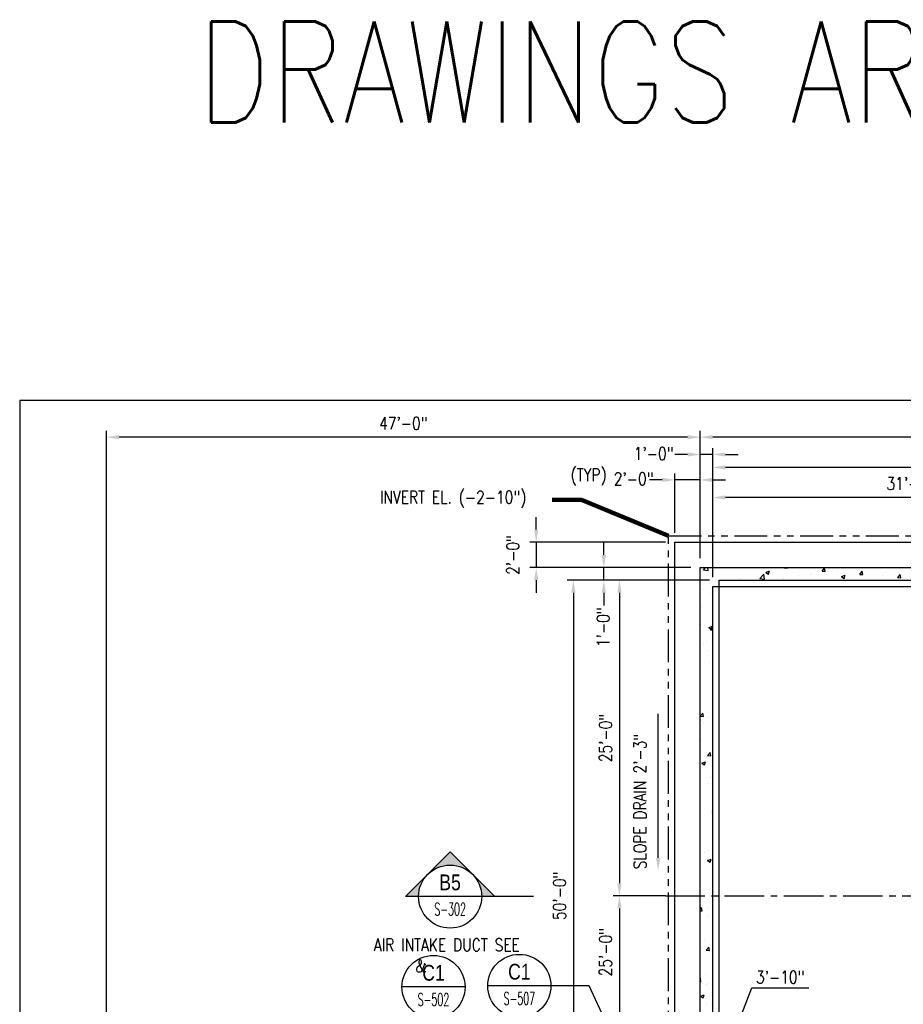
# Model space of a CAD drawing. Header units: inches. Extents: x -9715 to 32893, y -15613 to -1138.
# Tile 61 of 256: x 3319 to 4159, y -5945 to -5009. Entities that reach past the tile are written whole.
import ezdxf
from ezdxf.enums import TextEntityAlignment as Align

# ---------------------------------------------------------------- set-up
doc = ezdxf.new("R2010")
doc.units = ezdxf.units.IN
doc.header["$MEASUREMENT"] = 0
doc.linetypes.add('CENTER2', pattern=[1.125, 0.75, -0.125, 0.125, -0.125])
doc.linetypes.add('PHANTOM', pattern=[2.5, 1.25, -0.25, 0.25, -0.25, 0.25, -0.25])
doc.layers.get('0').update_dxf_attribs({"color": 252})
doc.layers.get('DEFPOINTS').update_dxf_attribs({"color": 11})
for name, color, linetype in [('A-Anno-Symb', 2, 'Continuous'), ('S-ANNO-DIMS', 2, 'Continuous'), ('S-ANNO-SYMB', 2, 'Continuous'), ('S-ANNO-TEXT', 2, 'Continuous'), ('S-FNDN-FTNG', 138, 'Continuous'), ('S-FNDN-PATT', 8, 'Continuous'), ('S1', 2, 'Continuous')]:
    doc.layers.add(name, color=color, linetype=linetype)
doc.styles.add('125', font='romans.shx', dxfattribs={"width": 0.8, "height": 2})
doc.styles.add('DIM', font='ROMANS.shx', dxfattribs={"width": 0.8})
doc.styles.add('ROMANS', font='ROMANS.shx', dxfattribs={"width": 0.8})
doc.styles.get("Standard").update_dxf_attribs({"font": 'romans.shx', "width": 0.8})
doc.styles.add('TEXT', font='romans.shx', dxfattribs={"width": 0.8, "height": 16})
doc.styles.add('TITTEXTL', font='swiss.ttf', dxfattribs={"width": 0.8})
doc.dimstyles.get("Standard").update_dxf_attribs({"dimtxt": 0.18, "dimasz": 0.18, "dimexe": 0.18, "dimexo": 0.0625, "dimgap": 0.09, "dimtad": 0, "dimtih": 1, "dimtoh": 1, "dimdec": 4, "dimzin": 0, "dimdsep": 46, "dimtxsty": 'Standard', "dimcen": 0.09, "dimadec": 0, "dimazin": 0, "dimtfac": 1, "dimtdec": 4, "dimtofl": 0, "dimtmove": 0, "dimatfit": 3, "dimfxl": 1, "dimtolj": 1, "dimtzin": 0, "dimarcsym": 0})

# ---------------------------------------------------------------- blocks, each defined once
blk = doc.blocks.new('*X16')
at = {"color": 0}
for p, q in [((781.16, 1845.13), (781.16, 1845.13)), ((781.87, 1847.12), (783.85, 1849.19)), ((781.87, 1847.12), (786.31, 1846.43)), ((786.31, 1846.43), (785.99, 1849.19)), ((790.57, 1849), (790.57, 1849)), ((807.13, 1848.87), (807.13, 1848.87)), ((841.02, 1844.62), (844.52, 1845.96)), ((841.02, 1844.62), (843.51, 1842.94)), ((843.51, 1842.94), (844.53, 1845.96)), ((858.59, 1849.02), (858.73, 1849.19)), ((858.59, 1849.02), (861.58, 1848.76)), ((861.58, 1848.76), (861.5, 1849.19)), ((874.59, 1848.67), (874.59, 1848.67)), ((894.45, 1845.88), (896.86, 1848.76)), ((894.45, 1845.88), (897.44, 1845.62)), ((897.44, 1845.62), (896.86, 1848.76)), ((903.48, 1845.88), (903.48, 1845.88)), ((909.09, 1846.22), (909.09, 1846.22)), ((930.31, 1842.75), (932.73, 1845.62)), ((933.3, 1842.48), (932.73, 1845.62)), ((816.27, 1838.66), (816.27, 1838.66)), ((835.23, 1838.85), (839.12, 1842.91)), ((835.23, 1838.85), (839.67, 1838.16)), ((839.68, 1838.16), (839.12, 1842.9)), ((840.45, 1837.58), (840.45, 1837.58)), ((845.43, 1843.67), (845.43, 1843.67)), ((857.45, 1838.95), (857.45, 1838.95)), ((872.03, 1841.74), (872.03, 1841.74)), ((883.42, 1842.7), (883.42, 1842.7)), ((884.55, 1843.39), (884.55, 1843.39)), ((912.88, 1840.62), (916.38, 1841.96)), ((912.88, 1840.62), (915.37, 1838.94)), ((915.37, 1838.94), (916.38, 1841.96)), ((930.31, 1842.75), (933.3, 1842.48)), ((952, 1841.19), (952, 1841.19)), ((966.18, 1839.61), (968.59, 1842.48)), ((966.18, 1839.61), (969.17, 1839.35)), ((969.17, 1839.35), (968.59, 1842.48)), ((780.56, 1828.48), (780.56, 1828.48)), ((787.11, 1833.66), (787.11, 1833.66)), ((788.1, 1824.65), (788.1, 1824.65)), ((779.95, 1811.84), (779.95, 1811.84)), ((779.34, 1795.19), (779.34, 1795.19)), ((782.69, 1794), (782.69, 1794)), ((786.85, 1792.24), (790.35, 1793.58)), ((786.85, 1792.24), (789.33, 1790.56)), ((788.49, 1790.14), (790.69, 1792.43)), ((788.49, 1790.14), (790.69, 1789.8)), ((789.34, 1790.56), (790.35, 1793.58)), ((778.73, 1778.55), (778.73, 1778.55)), ((784.57, 1779.27), (784.57, 1779.27)), ((782.06, 1775.93), (782.06, 1775.93)), ((786.97, 1770.34), (786.97, 1770.34)), ((787.84, 1758.7), (787.84, 1758.7)), ((778.75, 1708), (781.16, 1710.87)), ((778.75, 1708), (781.74, 1707.73)), ((779.96, 1703.7), (779.96, 1703.7)), ((781.74, 1707.73), (781.16, 1710.87)), ((786.82, 1707.03), (786.82, 1707.03)), ((781.62, 1701.76), (781.62, 1701.76)), ((779.32, 1685.62), (779.32, 1685.62)), ((782.43, 1669.5), (782.43, 1669.5)), ((785.1, 1668.39), (785.1, 1668.39)), ((785.69, 1670.39), (788.1, 1673.26)), ((785.69, 1670.39), (788.68, 1670.12)), ((788.68, 1670.12), (788.1, 1673.26)), ((780.19, 1663.33), (783.7, 1664.68)), ((780.19, 1663.33), (782.68, 1661.65)), ((782.68, 1661.65), (783.7, 1664.68)), ((788.63, 1649.67), (788.63, 1649.67)), ((786.67, 1643.71), (786.67, 1643.71)), ((790.37, 1633.11), (790.37, 1633.11)), ((778.89, 1624.12), (778.89, 1624.12)), ((789.44, 1617.4), (789.44, 1617.4)), ((789.74, 1615.04), (789.74, 1615.04)), ((782.37, 1578.09), (782.37, 1578.09)), ((786.52, 1580.4), (786.52, 1580.4)), ((785.71, 1570.69), (789.21, 1572.03)), ((785.71, 1570.69), (788.2, 1569.01)), ((785.9, 1572.03), (785.9, 1572.03)), ((788.2, 1569.01), (789.21, 1572.03)), ((787.64, 1542.81), (787.64, 1542.81)), ((778.69, 1524.42), (779.99, 1525.96)), ((780.56, 1522.82), (779.99, 1525.96)), ((778.69, 1522.99), (780.56, 1522.82)), ((786.38, 1517.08), (786.38, 1517.08)), ((787, 1524.73), (787, 1524.73)), ((782.96, 1494.52), (782.96, 1494.52)), ((784.51, 1485.48), (786.92, 1488.35)), ((787.5, 1485.21), (786.92, 1488.35)), ((779.63, 1487.79), (779.63, 1487.79)), ((784.51, 1485.48), (787.5, 1485.21)), ((778.69, 1460.47), (778.8, 1460.58)), ((779.35, 1455.84), (778.8, 1460.58)), ((783.77, 1462.25), (783.77, 1462.25)), ((778.69, 1455.94), (779.35, 1455.84)), ((784.9, 1452.5), (784.9, 1452.5)), ((786.23, 1453.77), (786.23, 1453.77)), ((779.06, 1441.78), (782.56, 1443.13)), ((779.06, 1441.78), (781.54, 1440.1)), ((781.54, 1440.1), (782.56, 1443.13)), ((789.97, 1442.43), (789.97, 1442.43)), ((784.26, 1434.43), (784.26, 1434.43))]:
    blk.add_line(p, q, dxfattribs=at)
blk = doc.blocks.new('NAVFAC_Anno_Arrow_A1')
at = {"linetype": 'ByBlock', "lineweight": -2}
h = blk.add_hatch(color=0, dxfattribs=at)
h.paths.add_polyline_path([(-1.768, 1.768), (-3.536, 0), (-2.5, 0, -0.198912)])
h.paths.add_polyline_path([(0, 3.536), (-1.768, 1.768, -0.414214), (1.768, 1.768)])
h.paths.add_polyline_path([(2.373, 1.162), (2.245, 1.1, -0.114349), (2.5, 0), (3.536, 0)])
h.paths.add_polyline_path([(1.768, 1.768, -0.082683), (2.245, 1.1), (2.373, 1.162)])
at = {"color": 0, "linetype": 'ByBlock', "lineweight": -2}
blk.add_lwpolyline([(-2.5, 0), (-3.536, 0), (0, 3.536), (3.536, 0), (2.5, 0)], dxfattribs=at)
blk = doc.blocks.new('Anno_Section_A2')
at = {"color": 0, "linetype": 'ByBlock', "lineweight": -2}
blk.add_line((2.5, 0), (-2.5, 0), dxfattribs=at)
blk.add_circle((0, 0), 2.5, dxfattribs=at)
at = {"color": 0, "linetype": 'ByBlock', "lineweight": -2, "style": 'ROMANS', "width": 0.8}
blk.add_attdef('NUMBER', text='', height=1, dxfattribs=at).set_placement((0, 0.5), align=Align.CENTER)
blk.add_attdef('SHEET', text='', height=0.75, dxfattribs=at).set_placement((0, -0.5), align=Align.TOP_CENTER)
blk = doc.blocks.new('*D629')
at = {"layer": 'DEFPOINTS', "color": 0}
for p in [(4011.93, -5997.24), (3965.93, -6046.18), (4011.93, -6141.92)]:
    blk.add_point(p, dxfattribs=at)
at = {"layer": 'S-ANNO-DIMS', "color": 2}
for p, q in [((3988.93, -5997.24), (4014.99, -5929.35)), ((4014.99, -5929.35), (4068.99, -5929.35)), ((3965.93, -6043.18), (3965.93, -5994.24)), ((3977.93, -5997.24), (3999.93, -5997.24)), ((4011.93, -6138.92), (4011.93, -5994.24))]:
    blk.add_line(p, q, dxfattribs=at)
for points in [[(3977.93, -5995.24), (3977.93, -5999.24), (3965.93, -5997.24)], [(3999.93, -5995.24), (3999.93, -5999.24), (4011.93, -5997.24)]]:
    blk.add_solid(points, dxfattribs=at)
at = {"layer": 'S-ANNO-DIMS', "color": 2, "insert": (4041.99, -5919.21), "char_height": 12, "attachment_point": 5, "style": 'DIM'}
blk.add_mtext('\\A1;3\'-10"', dxfattribs=at)
blk = doc.blocks.new('*D654')
at = {"layer": 'DEFPOINTS', "color": 0}
for p in [(3401.93, -5405.97), (3965.93, -5529.92), (3401.93, -6162.92)]:
    blk.add_point(p, dxfattribs=at)
at = {"layer": 'S-FNDN-FTNG', "color": 2}
for p, q in [((3401.93, -6153.92), (3401.93, -5399.97)), ((3965.93, -5520.92), (3965.93, -5399.97)), ((3953.93, -5405.97), (3413.93, -5405.97))]:
    blk.add_line(p, q, dxfattribs=at)
for points in [[(3413.93, -5403.97), (3413.93, -5407.97), (3401.93, -5405.97)], [(3953.93, -5403.97), (3953.93, -5407.97), (3965.93, -5405.97)]]:
    blk.add_solid(points, dxfattribs=at)
at = {"layer": 'S-FNDN-FTNG', "color": 2, "insert": (3683.93, -5392.82), "char_height": 12, "attachment_point": 5, "style": 'DIM'}
blk.add_mtext('\\A1;47\'-0"', dxfattribs=at)
blk = doc.blocks.new('*D655')
at = {"layer": 'DEFPOINTS', "color": 0}
for p in [(3965.93, -5422.4), (3965.93, -5529.92), (3977.93, -5547.92)]:
    blk.add_point(p, dxfattribs=at)
at = {"layer": 'S-ANNO-DIMS', "color": 2}
for p, q in [((3965.93, -5520.92), (3965.93, -5416.4)), ((3977.93, -5538.92), (3977.93, -5416.4)), ((3953.93, -5422.4), (3941.93, -5422.4)), ((3977.93, -5422.4), (3965.93, -5422.4)), ((3989.93, -5422.4), (4001.93, -5422.4))]:
    blk.add_line(p, q, dxfattribs=at)
for points in [[(3953.93, -5420.4), (3953.93, -5424.4), (3965.93, -5422.4)], [(3989.93, -5420.4), (3989.93, -5424.4), (3977.93, -5422.4)]]:
    blk.add_solid(points, dxfattribs=at)
at = {"layer": 'S-ANNO-DIMS', "color": 2, "insert": (3921.77, -5421.63), "char_height": 12, "attachment_point": 5, "style": 'DIM'}
blk.add_mtext('\\A1;1\'-0"', dxfattribs=at)
blk = doc.blocks.new('*D656')
at = {"layer": 'DEFPOINTS', "color": 0}
for p in [(3941.93, -5446.6), (3941.93, -5505.89), (3965.93, -5529.92)]:
    blk.add_point(p, dxfattribs=at)
at = {"layer": 'S-ANNO-DIMS', "color": 2}
for p, q in [((3929.93, -5446.6), (3917.93, -5446.6)), ((3941.93, -5496.89), (3941.93, -5440.6)), ((3965.93, -5446.6), (3941.93, -5446.6)), ((3965.93, -5520.92), (3965.93, -5440.6)), ((3977.93, -5446.6), (3989.93, -5446.6))]:
    blk.add_line(p, q, dxfattribs=at)
for points in [[(3929.93, -5444.6), (3929.93, -5448.6), (3941.93, -5446.6)], [(3977.93, -5444.6), (3977.93, -5448.6), (3965.93, -5446.6)]]:
    blk.add_solid(points, dxfattribs=at)
at = {"layer": 'S-ANNO-DIMS', "color": 2, "insert": (3902.77, -5445.56), "char_height": 12, "attachment_point": 5, "style": 'DIM'}
blk.add_mtext('\\A1;2\'-0"', dxfattribs=at)
blk = doc.blocks.new('*D634')
at = {"layer": 'DEFPOINTS', "color": 0}
for p in [(3941.93, -5505.89), (3810.12, -5529.92), (3965.93, -5529.92)]:
    blk.add_point(p, dxfattribs=at)
at = {"layer": 'S-ANNO-DIMS', "color": 2}
for p, q in [((3810.12, -5493.89), (3810.12, -5481.89)), ((3932.93, -5505.89), (3804.12, -5505.89)), ((3810.12, -5505.89), (3810.12, -5529.92)), ((3956.93, -5529.92), (3804.12, -5529.92)), ((3810.12, -5541.92), (3810.12, -5553.92))]:
    blk.add_line(p, q, dxfattribs=at)
for points in [[(3808.12, -5493.89), (3812.12, -5493.89), (3810.12, -5505.89)], [(3808.12, -5541.92), (3812.12, -5541.92), (3810.12, -5529.92)]]:
    blk.add_solid(points, dxfattribs=at)
at = {"layer": 'S-ANNO-DIMS', "color": 2, "insert": (3787.98, -5517.9), "char_height": 12, "attachment_point": 5, "rotation": 90, "style": 'DIM'}
blk.add_mtext('\\A1;2\'-0"', dxfattribs=at)
blk = doc.blocks.new('*D657')
at = {"layer": 'DEFPOINTS', "color": 0}
for p in [(3874.39, -5529.92), (3965.93, -5529.92), (3983.93, -5541.92)]:
    blk.add_point(p, dxfattribs=at)
at = {"layer": 'S-ANNO-DIMS', "color": 2}
for p, q in [((3874.39, -5517.92), (3874.39, -5505.92)), ((3956.93, -5529.92), (3868.39, -5529.92)), ((3874.39, -5541.92), (3874.39, -5529.92)), ((3974.93, -5541.92), (3868.39, -5541.92)), ((3874.39, -5553.92), (3874.39, -5565.92))]:
    blk.add_line(p, q, dxfattribs=at)
for points in [[(3872.39, -5517.92), (3876.39, -5517.92), (3874.39, -5529.92)], [(3872.39, -5553.92), (3876.39, -5553.92), (3874.39, -5541.92)]]:
    blk.add_solid(points, dxfattribs=at)
at = {"layer": 'S-ANNO-DIMS', "color": 2, "insert": (3873.75, -5586.5), "char_height": 12, "attachment_point": 5, "rotation": 90, "style": 'DIM'}
blk.add_mtext('\\A1;1\'-0"', dxfattribs=at)
blk = doc.blocks.new('*D658')
at = {"layer": 'DEFPOINTS', "color": 0}
for p in [(3983.93, -5541.92), (3889.22, -5841.92), (3935.93, -5841.92)]:
    blk.add_point(p, dxfattribs=at)
at = {"layer": 'S-ANNO-DIMS', "color": 2}
for p, q in [((3974.93, -5541.92), (3883.22, -5541.92)), ((3889.22, -5553.92), (3889.22, -5829.92)), ((3926.93, -5841.92), (3883.22, -5841.92))]:
    blk.add_line(p, q, dxfattribs=at)
for points in [[(3887.22, -5553.92), (3891.22, -5553.92), (3889.22, -5541.92)], [(3887.22, -5829.92), (3891.22, -5829.92), (3889.22, -5841.92)]]:
    blk.add_solid(points, dxfattribs=at)
at = {"layer": 'S-ANNO-DIMS', "color": 2, "insert": (3876.08, -5691.92), "char_height": 12, "attachment_point": 5, "rotation": 90, "style": 'DIM'}
blk.add_mtext('\\A1;25\'-0"', dxfattribs=at)
blk = doc.blocks.new('*D659')
at = {"layer": 'DEFPOINTS', "color": 0}
for p in [(3983.93, -5541.92), (3845.51, -6141.92), (3965.93, -6141.92)]:
    blk.add_point(p, dxfattribs=at)
at = {"layer": 'S-ANNO-DIMS', "color": 2}
for p, q in [((3974.93, -5541.92), (3839.51, -5541.92)), ((3845.51, -5553.92), (3845.51, -6129.92)), ((3956.93, -6141.92), (3839.51, -6141.92))]:
    blk.add_line(p, q, dxfattribs=at)
for points in [[(3843.51, -5553.92), (3847.51, -5553.92), (3845.51, -5541.92)], [(3843.51, -6129.92), (3847.51, -6129.92), (3845.51, -6141.92)]]:
    blk.add_solid(points, dxfattribs=at)
at = {"layer": 'S-ANNO-DIMS', "color": 2, "insert": (3832.37, -5841.92), "char_height": 12, "attachment_point": 5, "rotation": 90, "style": 'DIM'}
blk.add_mtext('\\A1;50\'-0"', dxfattribs=at)
blk = doc.blocks.new('*D635')
at = {"layer": 'DEFPOINTS', "color": 0}
for p in [(3941.93, -5841.92), (3889.22, -6141.92), (3935.93, -6141.92)]:
    blk.add_point(p, dxfattribs=at)
at = {"layer": 'S-ANNO-DIMS', "color": 2}
for p, q in [((3932.93, -5841.92), (3883.22, -5841.92)), ((3889.22, -5853.92), (3889.22, -6129.92)), ((3926.93, -6141.92), (3883.22, -6141.92))]:
    blk.add_line(p, q, dxfattribs=at)
for points in [[(3887.22, -5853.92), (3891.22, -5853.92), (3889.22, -5841.92)], [(3887.22, -6129.92), (3891.22, -6129.92), (3889.22, -6141.92)]]:
    blk.add_solid(points, dxfattribs=at)
at = {"layer": 'S-ANNO-DIMS', "color": 2, "insert": (3876.08, -5895.43), "char_height": 12, "attachment_point": 5, "rotation": 90, "style": 'DIM'}
blk.add_mtext('\\A1;25\'-0"', dxfattribs=at)
blk = doc.blocks.new('*D642')
at = {"layer": 'DEFPOINTS', "color": 0}
for p in [(3977.93, -5463.28), (4353.93, -5505.89), (3977.93, -5547.92)]:
    blk.add_point(p, dxfattribs=at)
at = {"layer": 'S-ANNO-DIMS', "color": 2}
for p, q in [((3977.93, -5538.92), (3977.93, -5457.28)), ((4341.93, -5463.28), (3989.93, -5463.28)), ((4353.93, -5496.89), (4353.93, -5457.28))]:
    blk.add_line(p, q, dxfattribs=at)
for points in [[(3989.93, -5461.28), (3989.93, -5465.28), (3977.93, -5463.28)], [(4341.93, -5461.28), (4341.93, -5465.28), (4353.93, -5463.28)]]:
    blk.add_solid(points, dxfattribs=at)
at = {"layer": 'S-ANNO-DIMS', "color": 2, "insert": (4165.93, -5450.13), "char_height": 12, "attachment_point": 5, "style": 'DIM'}
blk.add_mtext('\\A1;31\'-4"', dxfattribs=at)
blk = doc.blocks.new('*D648')
at = {"layer": 'DEFPOINTS', "color": 0}
for p in [(3977.93, -5434.75), (5881.93, -5470.14), (3977.93, -5512.17)]:
    blk.add_point(p, dxfattribs=at)
at = {"layer": 'S-ANNO-DIMS', "color": 2}
for p, q in [((3977.93, -5503.17), (3977.93, -5428.75)), ((5869.93, -5434.75), (3989.93, -5434.75)), ((5881.93, -5461.14), (5881.93, -5428.75))]:
    blk.add_line(p, q, dxfattribs=at)
for points in [[(3989.93, -5432.75), (3989.93, -5436.75), (3977.93, -5434.75)], [(5869.93, -5432.75), (5869.93, -5436.75), (5881.93, -5434.75)]]:
    blk.add_solid(points, dxfattribs=at)
at = {"layer": 'S-ANNO-DIMS', "color": 2, "insert": (4929.93, -5421.6), "char_height": 12, "attachment_point": 5, "style": 'DIM'}
blk.add_mtext('\\A1;158\'-8"', dxfattribs=at)
blk = doc.blocks.new('*D649')
at = {"layer": 'DEFPOINTS', "color": 0}
for p in [(3965.93, -5405.97), (3965.93, -5529.92), (5893.93, -5529.92)]:
    blk.add_point(p, dxfattribs=at)
at = {"layer": 'S-ANNO-DIMS', "color": 2}
for p, q in [((3965.93, -5520.92), (3965.93, -5399.97)), ((5893.93, -5520.92), (5893.93, -5399.97)), ((5881.93, -5405.97), (3977.93, -5405.97))]:
    blk.add_line(p, q, dxfattribs=at)
for points in [[(3977.93, -5403.97), (3977.93, -5407.97), (3965.93, -5405.97)], [(5881.93, -5403.97), (5881.93, -5407.97), (5893.93, -5405.97)]]:
    blk.add_solid(points, dxfattribs=at)
at = {"layer": 'S-ANNO-DIMS', "color": 2, "insert": (4929.93, -5392.82), "char_height": 12, "attachment_point": 5, "style": 'DIM'}
blk.add_mtext('\\A1;160\'-8"', dxfattribs=at)

msp = doc.modelspace()

# ---------------------------------------------------------------- linework, layer by layer
at = {"layer": 'A-Anno-Symb'}
msp.add_lwpolyline([(3807.66272, -5842.68567), (3758.36677, -5842.68567)], dxfattribs=at)
at = {"layer": 'DEFPOINTS'}
msp.add_lwpolyline([(3319.48576, -7278), (6573.42378, -7278), (6573.42378, -5371.17096), (3319.48576, -5371.17096)], close=True, dxfattribs=at)
at = {"layer": 'S-ANNO-DIMS', "color": 1}
msp.add_line((3929.92856, -5505.88708), (3863.92856, -5505.88708), dxfattribs=at)
at = {"layer": 'S-ANNO-DIMS'}
for p, q in [((3929.92856, -5529.91577), (3863.92856, -5529.91577)), ((3844.92856, -5541.91577), (3844.92856, -5541.91577))]:
    msp.add_line(p, q, dxfattribs=at)
at = {"layer": 'S-ANNO-DIMS', "color": 1, "linetype": 'CENTER2', "ltscale": 50}
msp.add_line((3932.92856, -5841.91577), (4898.10358, -5841.91577), dxfattribs=at)
at = {"layer": 'S-ANNO-TEXT', "color": 2}
msp.add_line((3925.92856, -5805.91577), (3925.92856, -5669.06015), dxfattribs=at)
at = {"layer": 'S-ANNO-TEXT'}
for p, q in [((3860.58163, -5927.57661), (3824.15062, -5927.57661)), ((3927.24795, -6070.38024), (3860.58163, -5927.57661))]:
    msp.add_line(p, q, dxfattribs=at)
at = {"layer": 'S-ANNO-TEXT', "color": 2}
msp.add_solid([(3927.92856, -5805.91577), (3923.92856, -5805.91577), (3925.92856, -5817.91577)], dxfattribs=at)
at = {"layer": 'S-FNDN-FTNG', "color": 4}
for p, q in [((3941.92856, -6109.91577), (3941.92856, -5505.88708)), ((3941.92856, -5505.88708), (5917.92856, -5505.88708)), ((3965.92856, -5529.91577), (5893.92856, -5529.91577)), ((3965.92856, -5994.91577), (3965.92856, -5529.91577)), ((3977.92856, -5994.91577), (3977.92856, -5547.91577)), ((3983.92856, -5541.91577), (5875.92856, -5541.91577))]:
    msp.add_line(p, q, dxfattribs=at)
at = {"layer": 'S-FNDN-FTNG', "color": 3}
for p, q in [((3977.92856, -5547.91577), (5881.92856, -5547.91577)), ((3983.92856, -5994.91577), (3983.92856, -5541.91577))]:
    msp.add_line(p, q, dxfattribs=at)
at = {"layer": 'S1', "color": 5, "linetype": 'PHANTOM', "ltscale": 25}
for p, q in [((3935.92856, -5994.91577), (3935.92856, -5499.88708)), ((3935.92856, -5499.88708), (4921.92856, -5499.88708))]:
    msp.add_line(p, q, dxfattribs=at)

# ---------------------------------------------------------------- block references
at = {"layer": 'A-Anno-Symb', "xscale": 12.00000006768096, "yscale": 12.00000006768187, "zscale": 12.0000000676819}
msp.add_blockref('NAVFAC_Anno_Arrow_A1', (3728.36677, -5842.68567), dxfattribs=at)
at = {"layer": 'S-ANNO-SYMB'}
ref = msp.add_blockref('Anno_Section_A2', (3728.36676, -5842.66978), dxfattribs=dict(at, xscale=12, yscale=12, zscale=11.99999999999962))
ref.add_attrib('NUMBER', 'B5', dxfattribs={"layer": '0', "color": 0, "linetype": 'ByBlock', "lineweight": -2, "height": 15, "style": 'TITTEXTL', "width": 0.796875}).set_placement((3728.36676, -5836.66978, 250), align=Align.CENTER)
ref.add_attrib('SHEET', 'S-302', dxfattribs={"layer": '0', "color": 0, "linetype": 'ByBlock', "lineweight": -2, "height": 12, "style": 'ROMANS', "width": 0.55}).set_placement((3728.36676, -5848.66978, 250), align=Align.TOP_CENTER)
ref = msp.add_blockref('Anno_Section_A2', (3712.58978, -5928.60185), dxfattribs=dict(at, xscale=12, yscale=12, zscale=11.99999999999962))
ref.add_attrib('NUMBER', 'C1', dxfattribs={"layer": '0', "color": 0, "linetype": 'ByBlock', "lineweight": -2, "height": 15, "style": 'TITTEXTL', "width": 0.796875}).set_placement((3712.58978, -5922.60185, 250), align=Align.CENTER)
ref.add_attrib('SHEET', 'S-502', dxfattribs={"layer": '0', "color": 0, "linetype": 'ByBlock', "lineweight": -2, "height": 12, "style": 'ROMANS', "width": 0.55}).set_placement((3712.58978, -5934.60185, 250), align=Align.TOP_CENTER)
ref = msp.add_blockref('Anno_Section_A2', (3794.15062, -5927.57661), dxfattribs=dict(at, xscale=12, yscale=12, zscale=11.99999999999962))
ref.add_attrib('NUMBER', 'C1', dxfattribs={"layer": '0', "color": 0, "linetype": 'ByBlock', "lineweight": -2, "height": 15, "style": 'TITTEXTL', "width": 0.796875}).set_placement((3794.15062, -5921.57661, 250), align=Align.CENTER)
ref.add_attrib('SHEET', 'S-507', dxfattribs={"layer": '0', "color": 0, "linetype": 'ByBlock', "lineweight": -2, "height": 12, "style": 'ROMANS', "width": 0.55}).set_placement((3794.15062, -5933.57661, 250), align=Align.TOP_CENTER)
at = {"layer": 'S-FNDN-PATT', "color": 1}
msp.add_blockref('*X16', (3187.23415, -7379.10259), dxfattribs=at)

# ---------------------------------------------------------------- texts
at = {"insert": (3488.327, -5010.8445), "char_height": 96, "width": 5216.1624634, "attachment_point": 1}
msp.add_mtext('DRAWINGS ARE FULL SCALE.  SCALE REFERS TO TEXT IN MODEL', dxfattribs=at)
at = {"layer": 'S-ANNO-DIMS', "insert": (3842.82364, -5435.80423), "char_height": 12, "width": 34.2857143, "attachment_point": 1, "style": '125'}
msp.add_mtext('(TYP)', dxfattribs=at)
at = {"layer": 'S-ANNO-TEXT', "char_height": 12}
for s, insert, width, attachment_point, style in [('INVERT EL. (-2-10")', (3661.71298, -5473.0774), 194.230923, 7, 'TEXT'), ('AIR INTAKE DUCT SEE       & ', (3655.93412, -5882.64299), 152.6857143, 1, '125')]:
    msp.add_mtext(s, dxfattribs=dict(at, insert=insert, width=width, attachment_point=attachment_point, style=style))
at = {"layer": 'S-ANNO-TEXT', "insert": (3902.76603, -5816.62275), "char_height": 12, "width": 157.991695, "attachment_point": 1, "rotation": 90, "style": '125'}
msp.add_mtext('SLOPE DRAIN 2\'-3"', dxfattribs=at)

# ---------------------------------------------------------------- dimensions: what is measured, and where the dimension line sits
at = {"layer": 'S-ANNO-DIMS'}
for base, p1, p2, picture, middle in [((3965.92856, -5405.96664), (5893.92856, -5529.91577), (3965.92856, -5529.91577), '*D649', (4929.92856, -5392.82378)), ((3977.92856, -5434.74583), (5881.92856, -5470.13708), (3977.92856, -5512.16577), '*D648', (4929.92856, -5421.60297)), ((3977.92856, -5463.27643), (4353.92856, -5505.88708), (3977.92856, -5547.91577), '*D642', (4165.92856, -5450.13357))]:
    dim = msp.add_linear_dim(base=base, p1=p1, p2=p2, dimstyle='Standard', override={"dimtxt": 12, "dimasz": 12, "dimexe": 6, "dimexo": 9, "dimgap": 6, "dimtad": 1, "dimtih": 0, "dimtoh": 0, "dimlfac": -1, "dimzin": 3, "dimlunit": 4, "dimtxsty": 'DIM', "dimdle": 6, "dimclrd": 2, "dimclre": 2, "dimclrt": 2, "dimadec": 2, "dimtofl": 1, "dimtmove": 2, "dimfrac": 1, "dimlwd": 65535, "dimlwe": 65535}, dxfattribs=at)
    dim.commit()
    dim.dimension.update_dxf_attribs({"geometry": picture, "text_midpoint": middle})
for base, p1, p2, override, picture, middle in [((3965.92856, -5422.39567), (3977.92856, -5547.91577), (3965.92856, -5529.91577), {"dimtxt": 12, "dimasz": 12, "dimexe": 6, "dimexo": 9, "dimgap": 6, "dimtad": 1, "dimtih": 0, "dimtoh": 0, "dimlfac": -1, "dimzin": 3, "dimlunit": 4, "dimtxsty": 'DIM', "dimdle": 6, "dimclrd": 2, "dimclre": 2, "dimclrt": 2, "dimadec": 2, "dimtofl": 1, "dimtmove": 2, "dimfrac": 1, "dimlwd": 65535, "dimlwe": 65535}, '*D655', (3921.76921, -5421.63128)), ((3941.92856, -5446.60263), (3965.92856, -5529.91577), (3941.92856, -5505.88708), {"dimtxt": 12, "dimasz": 12, "dimexe": 6, "dimexo": 9, "dimgap": 6, "dimtad": 1, "dimtih": 0, "dimtoh": 0, "dimlfac": -1, "dimzin": 3, "dimlunit": 4, "dimtxsty": 'DIM', "dimdle": 6, "dimclrd": 2, "dimclre": 2, "dimclrt": 2, "dimadec": 2, "dimtofl": 1, "dimtmove": 2, "dimfrac": 1, "dimlwd": 65535, "dimlwe": 65535}, '*D656', (3902.76731, -5445.55842)), ((4011.92856, -5997.23533), (3965.92856, -6046.17989), (4011.92856, -6141.91577), {"dimtxt": 12, "dimasz": 12, "dimexe": 3, "dimexo": 3, "dimgap": 3, "dimtad": 1, "dimtih": 0, "dimtoh": 0, "dimlfac": -1, "dimzin": 3, "dimlunit": 4, "dimtxsty": 'DIM', "dimdle": 3, "dimclrd": 2, "dimclre": 2, "dimclrt": 2, "dimadec": 2, "dimtofl": 1, "dimtmove": 1, "dimfrac": 1, "dimlwd": 65535, "dimlwe": 65535}, '*D629', (4017.99067, -5929.34856))]:
    dim = msp.add_linear_dim(base=base, p1=p1, p2=p2, dimstyle='Standard', override=override, dxfattribs=at)
    dim.commit()
    dim.dimension.update_dxf_attribs({"geometry": picture, "text_midpoint": middle, "dimtype": 160})
for base, p1, p2, picture, middle in [((3810.12045, -5529.91577), (3941.92856, -5505.88708), (3965.92856, -5529.91577), '*D634', (3787.97759, -5517.90143)), ((3845.51493, -6141.91577), (3983.92856, -5541.91577), (3965.92856, -6141.91577), '*D659', (3832.37207, -5841.91577)), ((3889.22325, -5841.91577), (3983.92856, -5541.91577), (3935.92856, -5841.91577), '*D658', (3876.08039, -5691.91577))]:
    dim = msp.add_linear_dim(base=base, p1=p1, p2=p2, angle=90, dimstyle='Standard', override={"dimtxt": 12, "dimasz": 12, "dimexe": 6, "dimexo": 9, "dimgap": 6, "dimtad": 1, "dimtih": 0, "dimtoh": 0, "dimlfac": -1, "dimzin": 3, "dimlunit": 4, "dimtxsty": 'DIM', "dimdle": 6, "dimclrd": 2, "dimclre": 2, "dimclrt": 2, "dimadec": 2, "dimtofl": 1, "dimtmove": 2, "dimfrac": 1, "dimlwd": 65535, "dimlwe": 65535}, dxfattribs=at)
    dim.commit()
    dim.dimension.update_dxf_attribs({"geometry": picture, "text_midpoint": middle})
for base, p1, p2, picture, middle in [((3874.39164, -5529.91577), (3983.92856, -5541.91577), (3965.92856, -5529.91577), '*D657', (3873.75235, -5586.50471)), ((3889.22325, -6141.91577), (3941.92856, -5841.91577), (3935.92856, -6141.91577), '*D635', (3876.08039, -5895.42566))]:
    dim = msp.add_linear_dim(base=base, p1=p1, p2=p2, angle=90, dimstyle='Standard', override={"dimtxt": 12, "dimasz": 12, "dimexe": 6, "dimexo": 9, "dimgap": 6, "dimtad": 1, "dimtih": 0, "dimtoh": 0, "dimlfac": -1, "dimzin": 3, "dimlunit": 4, "dimtxsty": 'DIM', "dimdle": 6, "dimclrd": 2, "dimclre": 2, "dimclrt": 2, "dimadec": 2, "dimtofl": 1, "dimtmove": 2, "dimfrac": 1, "dimlwd": 65535, "dimlwe": 65535}, dxfattribs=at)
    dim.commit()
    dim.dimension.update_dxf_attribs({"geometry": picture, "text_midpoint": middle, "dimtype": 160})
at = {"layer": 'S-FNDN-FTNG', "color": 2}
dim = msp.add_linear_dim(base=(3401.92856, -5405.96664), p1=(3965.92856, -5529.91577), p2=(3401.92856, -6162.91577), dimstyle='Standard', override={"dimtxt": 12, "dimasz": 12, "dimexe": 6, "dimexo": 9, "dimgap": 6, "dimtad": 1, "dimtih": 0, "dimtoh": 0, "dimlfac": -1, "dimzin": 3, "dimlunit": 4, "dimtxsty": 'DIM', "dimdle": 6, "dimclrd": 2, "dimclre": 2, "dimclrt": 2, "dimadec": 2, "dimtofl": 1, "dimtmove": 2, "dimfrac": 1, "dimlwd": 65535, "dimlwe": 65535}, dxfattribs=at)
dim.commit()
dim.dimension.update_dxf_attribs({"geometry": '*D654', "text_midpoint": (3683.92856, -5392.82378)})

# ---------------------------------------------------------------- leaders
at = {"layer": 'S-ANNO-DIMS'}
msp.add_leader([(3935.92856, -5499.88708), (3853.29471, -5465.53567), (3825.39703, -5465.53567)], dimstyle='Standard', override={"dimtxt": 12, "dimasz": 12, "dimexe": 6, "dimexo": 9, "dimgap": 6, "dimtad": 1, "dimtih": 0, "dimtoh": 0, "dimlfac": -1, "dimzin": 3, "dimlunit": 4, "dimtxsty": 'DIM', "dimdle": 6, "dimclrd": 2, "dimclre": 2, "dimclrt": 2, "dimadec": 2, "dimtofl": 1, "dimtmove": 2, "dimfrac": 1, "dimlwd": 65535, "dimlwe": 65535}, dxfattribs=at)

doc.saveas('drawing.dxf')
